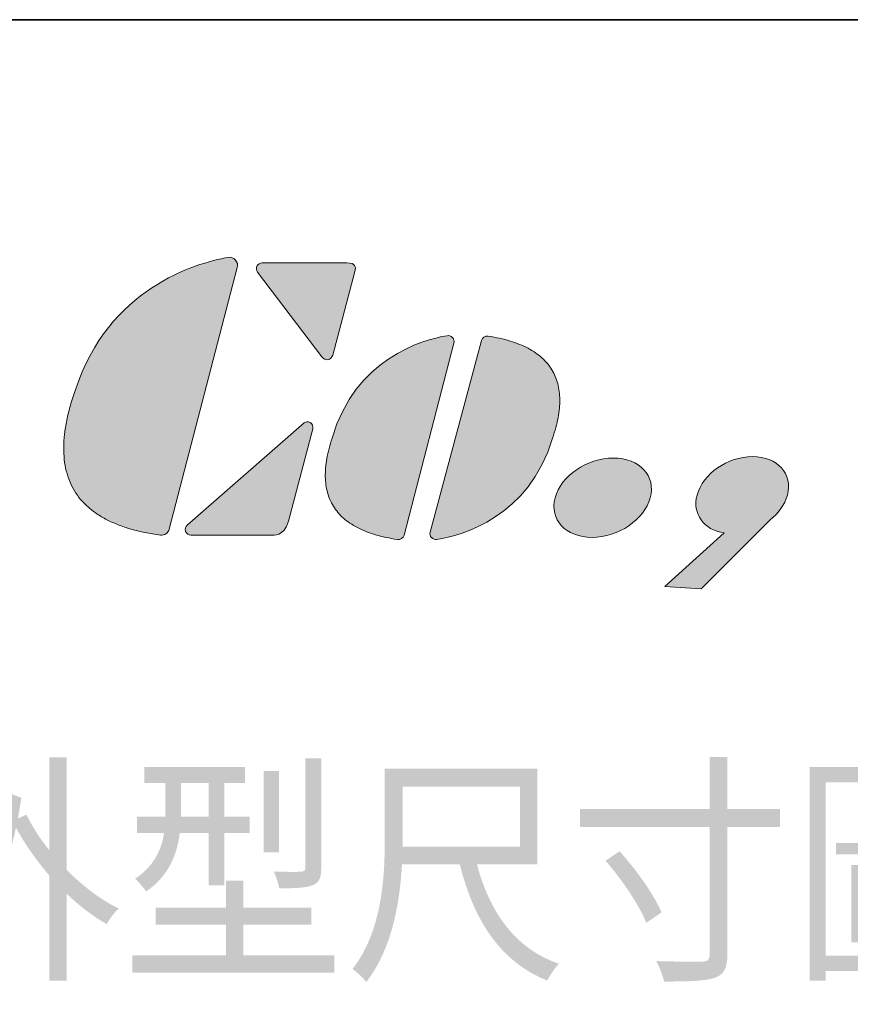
# Model space of a CAD drawing. Header units: millimetres. Extents: x 11 to 199, y 5 to 292.
# Tile 5 of 6: x 102 to 133, y 256 to 292. Entities that reach past the tile are written whole.
import ezdxf

# ---------------------------------------------------------------- set-up
doc = ezdxf.new("R2010")
doc.units = ezdxf.units.MM
doc.layers.add('圖框', color=7, linetype='Continuous', lineweight=35)
doc.layers.add('圖框文字', color=3, linetype='Continuous')
doc.layers.add('標註文字', color=4, linetype='Continuous')
doc.styles.add('SLDTEXTSTYLE0', font='txt', dxfattribs={"bigfont": 'bigfont'})

msp = doc.modelspace()

# ---------------------------------------------------------------- hatches: boundary and pattern name
at = {"layer": '圖框文字'}
h = msp.add_hatch(color=7, dxfattribs=at)
edge = h.paths.add_edge_path(flags=0)
edge.add_line((107.6913, 273.1721), (110.2068, 282.8358))
edge.add_spline(control_points=[(110.2068, 282.8358), (110.2337, 282.9383), (110.2101, 283.0392), (110.1412, 283.1178)], knot_values=[4, 4, 4, 4, 5, 5, 5, 5], weights=[1, 1, 1, 1], degree=3, periodic=0)
edge.add_spline(control_points=[(110.1412, 283.1178), (110.0717, 283.1967), (109.9768, 283.2313), (109.8754, 283.2142)], knot_values=[5, 5, 5, 5, 6, 6, 6, 6], weights=[1, 1, 1, 1], degree=3, periodic=0)
edge.add_spline(control_points=[(109.8754, 283.2142), (108.6498, 283.0112), (105.4352, 282.0381), (104.2256, 278.3263)], knot_values=[0, 0, 0, 0, 1, 1, 1, 1], weights=[1, 1, 1, 1], degree=3, periodic=0)
edge.add_spline(control_points=[(104.2256, 278.3263), (102.5413, 273.6065), (107.3675, 272.9499)], knot_values=[0, 0, 0, 1, 1, 1], weights=[1, 1, 1], degree=2, periodic=0)
edge.add_spline(control_points=[(107.3675, 272.9499), (107.5151, 272.9294), (107.6528, 273.0238), (107.6913, 273.1721)], knot_values=[2, 2, 2, 2, 3, 3, 3, 3], weights=[1, 1, 1, 1], degree=3, periodic=0)
h = msp.add_hatch(color=7, dxfattribs=at)
edge = h.paths.add_edge_path(flags=0)
edge.add_spline(control_points=[(110.9354, 282.8959), (110.8989, 282.8225), (110.9067, 282.7396), (110.9563, 282.6741)], knot_values=[7, 7, 7, 7, 8, 8, 8, 8], weights=[1, 1, 1, 1], degree=3, periodic=0)
edge.add_line((110.9563, 282.6741), (113.3344, 279.5361))
edge.add_spline(control_points=[(113.3344, 279.5361), (113.3988, 279.4574), (113.4841, 279.422), (113.5649, 279.4365)], knot_values=[5, 5, 5, 5, 6, 6, 6, 6], weights=[1, 1, 1, 1], degree=3, periodic=0)
edge.add_spline(control_points=[(113.5649, 279.4365), (113.6453, 279.4514), (113.7025, 279.4964), (113.7387, 279.6042)], knot_values=[4, 4, 4, 4, 5, 5, 5, 5], weights=[1, 1, 1, 1], degree=3, periodic=0)
edge.add_line((113.7387, 279.6042), (114.5591, 282.6882))
edge.add_spline(control_points=[(114.5591, 282.6882), (114.5796, 282.7667), (114.5848, 282.8621), (114.5431, 282.9174)], knot_values=[2, 2, 2, 2, 3, 3, 3, 3], weights=[1, 1, 1, 1], degree=3, periodic=0)
edge.add_spline(control_points=[(114.5431, 282.9174), (114.5018, 282.9725), (114.4368, 283.0132), (114.2587, 283.0136)], knot_values=[1, 1, 1, 1, 2, 2, 2, 2], weights=[1, 1, 1, 1], degree=3, periodic=0)
edge.add_line((114.2587, 283.0136), (111.1251, 283.0136))
edge.add_spline(control_points=[(111.1251, 283.0136), (111.0427, 283.0136), (110.9723, 282.9699), (110.9354, 282.8959)], knot_values=[8, 8, 8, 8, 9, 9, 9, 9], weights=[1, 1, 1, 1], degree=3, periodic=0)
h = msp.add_hatch(color=7, dxfattribs=at)
edge = h.paths.add_edge_path(flags=0)
edge.add_line((116.3716, 272.9538), (118.213, 280.0462))
edge.add_spline(control_points=[(118.213, 280.0462), (118.2323, 280.1214), (118.214, 280.1952), (118.1615, 280.2523)], knot_values=[4, 4, 4, 4, 5, 5, 5, 5], weights=[1, 1, 1, 1], degree=3, periodic=0)
edge.add_spline(control_points=[(118.1615, 280.2523), (118.1088, 280.3094), (118.0368, 280.3346), (117.9603, 280.3214)], knot_values=[5, 5, 5, 5, 6, 6, 6, 6], weights=[1, 1, 1, 1], degree=3, periodic=0)
edge.add_spline(control_points=[(117.9603, 280.3214), (117.0374, 280.1655), (114.5657, 279.4689), (113.7142, 276.5371)], knot_values=[0, 0, 0, 0, 1, 1, 1, 1], weights=[1, 1, 1, 1], degree=3, periodic=0)
edge.add_spline(control_points=[(113.7142, 276.5371), (112.6414, 273.3069), (116.1287, 272.789)], knot_values=[0, 0, 0, 1, 1, 1], weights=[1, 1, 1], degree=2, periodic=0)
edge.add_spline(control_points=[(116.1287, 272.789), (116.2402, 272.7724), (116.3435, 272.8451), (116.3716, 272.9538)], knot_values=[2, 2, 2, 2, 3, 3, 3, 3], weights=[1, 1, 1, 1], degree=3, periodic=0)
h = msp.add_hatch(color=7, dxfattribs=at)
edge = h.paths.add_edge_path(flags=0)
edge.add_line((119.2365, 280.1431), (117.339, 273.0656))
edge.add_spline(control_points=[(117.339, 273.0656), (117.3188, 272.9903), (117.3368, 272.9164), (117.3888, 272.8591)], knot_values=[4, 4, 4, 4, 5, 5, 5, 5], weights=[1, 1, 1, 1], degree=3, periodic=0)
edge.add_spline(control_points=[(117.3888, 272.8591), (117.4408, 272.8014), (117.5128, 272.7759), (117.5894, 272.7885)], knot_values=[5, 5, 5, 5, 6, 6, 6, 6], weights=[1, 1, 1, 1], degree=3, periodic=0)
edge.add_spline(control_points=[(117.5894, 272.7885), (118.5136, 272.9371), (120.9908, 273.6139), (121.8653, 276.539)], knot_values=[0, 0, 0, 0, 1, 1, 1, 1], weights=[1, 1, 1, 1], degree=3, periodic=0)
edge.add_spline(control_points=[(121.8653, 276.539), (122.9638, 279.7603), (119.4806, 280.306)], knot_values=[0, 0, 0, 1, 1, 1], weights=[1, 1, 1], degree=2, periodic=0)
edge.add_spline(control_points=[(119.4806, 280.306), (119.3695, 280.3235), (119.2655, 280.2517), (119.2365, 280.1431)], knot_values=[2, 2, 2, 2, 3, 3, 3, 3], weights=[1, 1, 1, 1], degree=3, periodic=0)
h = msp.add_hatch(color=7, dxfattribs=at)
edge = h.paths.add_edge_path(flags=0)
edge.add_line((112.1037, 273.4697), (113.0018, 276.8759))
edge.add_spline(control_points=[(113.0018, 276.8759), (113.0195, 276.9564), (112.9911, 277.0722), (112.8971, 277.1165)], knot_values=[6, 6, 6, 6, 7, 7, 7, 7], weights=[1, 1, 1, 1], degree=3, periodic=0)
edge.add_spline(control_points=[(112.8971, 277.1165), (112.8223, 277.1522), (112.7396, 277.1511), (112.6771, 277.0967)], knot_values=[7, 7, 7, 7, 8, 8, 8, 8], weights=[1, 1, 1, 1], degree=3, periodic=0)
edge.add_line((112.6771, 277.0967), (108.355, 273.323))
edge.add_spline(control_points=[(108.355, 273.323), (108.287, 273.2637), (108.2644, 273.1728), (108.296, 273.0887)], knot_values=[1, 1, 1, 1, 2, 2, 2, 2], weights=[1, 1, 1, 1], degree=3, periodic=0)
edge.add_spline(control_points=[(108.296, 273.0887), (108.3277, 273.0045), (108.4043, 272.9514), (108.4944, 272.9514)], knot_values=[2, 2, 2, 2, 3, 3, 3, 3], weights=[1, 1, 1, 1], degree=3, periodic=0)
edge.add_line((108.4944, 272.9514), (111.4704, 272.9518))
edge.add_spline(control_points=[(111.4704, 272.9518), (111.5325, 272.9611), (111.9348, 272.8625), (112.1037, 273.4697)], knot_values=[4, 4, 4, 4, 5, 5, 5, 5], weights=[1, 1, 1, 1], degree=3, periodic=0)
h = msp.add_hatch(color=7, dxfattribs=at)
edge = h.paths.add_edge_path(flags=0)
edge.add_spline(control_points=[(129.8972, 273.507), (130.2123, 273.7553), (130.4486, 274.0775), (130.5432, 274.4299)], knot_values=[0, 0, 0, 0, 0.4482306, 0.4482306, 0.4482306, 0.4482306], weights=[1, 1, 1, 1], degree=3, periodic=0)
edge.add_spline(control_points=[(130.5432, 274.4299), (130.7528, 275.215), (130.1773, 275.8511), (129.2545, 275.8511), (128.3321, 275.8511), (127.4154, 275.215), (127.2052, 274.4299)], knot_values=[2, 2, 2, 2, 3, 3, 3, 4, 4, 4, 4], weights=[1, 1, 1, 1, 1, 1, 1], degree=3, periodic=0)
edge.add_spline(control_points=[(127.2052, 274.4299), (127.018, 273.7301), (127.4539, 273.1494), (128.2015, 273.0301)], knot_values=[1.1099109, 1.1099109, 1.1099109, 1.1099109, 2, 2, 2, 2], weights=[1, 1, 1, 1], degree=3, periodic=0)
edge.add_line((128.2015, 273.0301), (126.0137, 271.0568))
edge.add_line((126.0137, 271.0568), (127.3582, 270.9595))
edge.add_line((127.3582, 270.9595), (129.8972, 273.507))
h = msp.add_hatch(color=7, dxfattribs=at)
edge = h.paths.add_edge_path(flags=0)
edge.add_spline(control_points=[(121.9549, 274.3313), (121.7387, 273.5224), (122.3511, 272.8655), (124.2946, 272.8655), (125.2577, 273.5224), (125.4754, 274.3313)], knot_values=[0, 0, 0, 0, 1, 1, 2, 2, 2, 2], weights=[1, 1, 1, 1, 1, 1], degree=3, periodic=0)
edge.add_spline(control_points=[(125.4754, 274.3313), (125.6915, 275.1408), (125.0812, 275.7977), (124.1081, 275.7977), (123.1373, 275.7977), (122.1719, 275.1408), (121.9549, 274.3313)], knot_values=[2, 2, 2, 2, 3, 3, 3, 4, 4, 4, 4], weights=[1, 1, 1, 1, 1, 1, 1], degree=3, periodic=0)

# ---------------------------------------------------------------- linework, layer by layer
at = {"layer": '圖框', "lineweight": 35}
msp.add_line((11.4, 292), (198.6, 292), dxfattribs=at)
at = {"layer": '圖框文字', "color": 7, "lineweight": 18}
for p, q in [((107.6913, 273.1721), (110.2068, 282.8358)), ((107.6913, 273.1721), (110.2068, 282.8358)), ((111.1251, 283.0136), (114.2587, 283.0136)), ((111.1251, 283.0136), (114.2587, 283.0136)), ((113.3344, 279.5361), (110.9563, 282.6741)), ((113.3344, 279.5361), (110.9563, 282.6741)), ((114.5591, 282.6882), (113.7387, 279.6042)), ((114.5591, 282.6882), (113.7387, 279.6042)), ((116.3716, 272.9538), (118.213, 280.0462)), ((116.3716, 272.9538), (118.213, 280.0462)), ((119.2365, 280.1431), (117.339, 273.0656)), ((119.2365, 280.1431), (117.339, 273.0656)), ((112.6771, 277.0967), (108.355, 273.323)), ((112.6771, 277.0967), (108.355, 273.323)), ((112.1037, 273.4697), (113.0018, 276.8759)), ((112.1037, 273.4697), (113.0018, 276.8759)), ((129.8972, 273.507), (127.3582, 270.9595)), ((129.8972, 273.507), (127.3582, 270.9595)), ((108.4944, 272.9514), (111.4704, 272.9518)), ((108.4944, 272.9514), (111.4704, 272.9518)), ((126.0137, 271.0568), (128.2015, 273.0301)), ((126.0137, 271.0568), (128.2015, 273.0301)), ((127.3582, 270.9595), (126.0137, 271.0568)), ((127.3582, 270.9595), (126.0137, 271.0568))]:
    msp.add_line(p, q, dxfattribs=at)
for points, degree in [([(109.8754, 283.2142), (108.6498, 283.0112), (105.4352, 282.0381), (104.2256, 278.3263)], 3), ([(109.8754, 283.2142), (108.6498, 283.0112), (105.4352, 282.0381), (104.2256, 278.3263)], 3), ([(110.1412, 283.1178), (110.0717, 283.1967), (109.9768, 283.2313), (109.8754, 283.2142)], 3), ([(110.1412, 283.1178), (110.0717, 283.1967), (109.9768, 283.2313), (109.8754, 283.2142)], 3), ([(110.2068, 282.8358), (110.2337, 282.9383), (110.2101, 283.0392), (110.1412, 283.1178)], 3), ([(110.2068, 282.8358), (110.2337, 282.9383), (110.2101, 283.0392), (110.1412, 283.1178)], 3), ([(110.9563, 282.6741), (110.9067, 282.7396), (110.8989, 282.8225), (110.9354, 282.8959)], 3), ([(110.9563, 282.6741), (110.9067, 282.7396), (110.8989, 282.8225), (110.9354, 282.8959)], 3), ([(110.9354, 282.8959), (110.9723, 282.9699), (111.0427, 283.0136), (111.1251, 283.0136)], 3), ([(110.9354, 282.8959), (110.9723, 282.9699), (111.0427, 283.0136), (111.1251, 283.0136)], 3), ([(114.2587, 283.0136), (114.4368, 283.0132), (114.5018, 282.9725), (114.5431, 282.9174)], 3), ([(114.2587, 283.0136), (114.4368, 283.0132), (114.5018, 282.9725), (114.5431, 282.9174)], 3), ([(114.5431, 282.9174), (114.5848, 282.8621), (114.5796, 282.7667), (114.5591, 282.6882)], 3), ([(114.5431, 282.9174), (114.5848, 282.8621), (114.5796, 282.7667), (114.5591, 282.6882)], 3), ([(117.9603, 280.3214), (117.0374, 280.1655), (114.5657, 279.4689), (113.7142, 276.5371)], 3), ([(117.9603, 280.3214), (117.0374, 280.1655), (114.5657, 279.4689), (113.7142, 276.5371)], 3), ([(118.1615, 280.2523), (118.1088, 280.3094), (118.0368, 280.3346), (117.9603, 280.3214)], 3), ([(118.1615, 280.2523), (118.1088, 280.3094), (118.0368, 280.3346), (117.9603, 280.3214)], 3), ([(118.213, 280.0462), (118.2323, 280.1214), (118.214, 280.1952), (118.1615, 280.2523)], 3), ([(118.213, 280.0462), (118.2323, 280.1214), (118.214, 280.1952), (118.1615, 280.2523)], 3), ([(119.4806, 280.306), (119.3695, 280.3235), (119.2655, 280.2517), (119.2365, 280.1431)], 3), ([(119.4806, 280.306), (119.3695, 280.3235), (119.2655, 280.2517), (119.2365, 280.1431)], 3), ([(121.8653, 276.539), (122.9638, 279.7603), (119.4806, 280.306)], 2), ([(121.8653, 276.539), (122.9638, 279.7603), (119.4806, 280.306)], 2), ([(113.5649, 279.4365), (113.4841, 279.422), (113.3988, 279.4574), (113.3344, 279.5361)], 3), ([(113.5649, 279.4365), (113.4841, 279.422), (113.3988, 279.4574), (113.3344, 279.5361)], 3), ([(113.7387, 279.6042), (113.7025, 279.4964), (113.6453, 279.4514), (113.5649, 279.4365)], 3), ([(113.7387, 279.6042), (113.7025, 279.4964), (113.6453, 279.4514), (113.5649, 279.4365)], 3), ([(104.2256, 278.3263), (102.5413, 273.6065), (107.3675, 272.9499)], 2), ([(104.2256, 278.3263), (102.5413, 273.6065), (107.3675, 272.9499)], 2), ([(112.8971, 277.1165), (112.8223, 277.1522), (112.7396, 277.1511), (112.6771, 277.0967)], 3), ([(112.8971, 277.1165), (112.8223, 277.1522), (112.7396, 277.1511), (112.6771, 277.0967)], 3), ([(113.0018, 276.8759), (113.0195, 276.9564), (112.9911, 277.0722), (112.8971, 277.1165)], 3), ([(113.0018, 276.8759), (113.0195, 276.9564), (112.9911, 277.0722), (112.8971, 277.1165)], 3), ([(113.7142, 276.5371), (112.6414, 273.3069), (116.1287, 272.789)], 2), ([(113.7142, 276.5371), (112.6414, 273.3069), (116.1287, 272.789)], 2), ([(117.5894, 272.7885), (118.5136, 272.9371), (120.9908, 273.6139), (121.8653, 276.539)], 3), ([(117.5894, 272.7885), (118.5136, 272.9371), (120.9908, 273.6139), (121.8653, 276.539)], 3), ([(128.2015, 273.0301), (127.4539, 273.1494), (127.018, 273.7301), (127.2052, 274.4299)], 3), ([(128.2015, 273.0301), (127.4539, 273.1494), (127.018, 273.7301), (127.2052, 274.4299)], 3), ([(130.5432, 274.4299), (130.4486, 274.0775), (130.2123, 273.7553), (129.8972, 273.507)], 3), ([(130.5432, 274.4299), (130.4486, 274.0775), (130.2123, 273.7553), (129.8972, 273.507)], 3), ([(108.355, 273.323), (108.287, 273.2637), (108.2644, 273.1728), (108.296, 273.0887)], 3), ([(108.355, 273.323), (108.287, 273.2637), (108.2644, 273.1728), (108.296, 273.0887)], 3), ([(111.4704, 272.9518), (111.5325, 272.9611), (111.9348, 272.8625), (112.1037, 273.4697)], 3), ([(111.4704, 272.9518), (111.5325, 272.9611), (111.9348, 272.8625), (112.1037, 273.4697)], 3), ([(107.3675, 272.9499), (107.5151, 272.9294), (107.6528, 273.0238), (107.6913, 273.1721)], 3), ([(107.3675, 272.9499), (107.5151, 272.9294), (107.6528, 273.0238), (107.6913, 273.1721)], 3), ([(108.296, 273.0887), (108.3277, 273.0045), (108.4043, 272.9514), (108.4944, 272.9514)], 3), ([(108.296, 273.0887), (108.3277, 273.0045), (108.4043, 272.9514), (108.4944, 272.9514)], 3), ([(116.1287, 272.789), (116.2402, 272.7724), (116.3435, 272.8451), (116.3716, 272.9538)], 3), ([(116.1287, 272.789), (116.2402, 272.7724), (116.3435, 272.8451), (116.3716, 272.9538)], 3), ([(117.339, 273.0656), (117.3188, 272.9903), (117.3368, 272.9164), (117.3888, 272.8591)], 3), ([(117.339, 273.0656), (117.3188, 272.9903), (117.3368, 272.9164), (117.3888, 272.8591)], 3), ([(117.3888, 272.8591), (117.4408, 272.8014), (117.5128, 272.7759), (117.5894, 272.7885)], 3), ([(117.3888, 272.8591), (117.4408, 272.8014), (117.5128, 272.7759), (117.5894, 272.7885)], 3)]:
    msp.add_open_spline(points, degree=degree, dxfattribs=at)
for points, knots in [([(127.2052, 274.4299), (127.4154, 275.215), (128.3321, 275.8511), (129.2545, 275.8511), (130.1773, 275.8511), (130.7528, 275.215), (130.5432, 274.4299)], [2, 2, 2, 2, 3, 3, 3, 4, 4, 4, 4]), ([(127.2052, 274.4299), (127.4154, 275.215), (128.3321, 275.8511), (129.2545, 275.8511), (130.1773, 275.8511), (130.7528, 275.215), (130.5432, 274.4299)], [2, 2, 2, 2, 3, 3, 3, 4, 4, 4, 4]), ([(121.9549, 274.3313), (122.1719, 275.1408), (123.1373, 275.7977), (124.1081, 275.7977), (125.0812, 275.7977), (125.6915, 275.1408), (125.4754, 274.3313)], [2, 2, 2, 2, 3, 3, 3, 4, 4, 4, 4]), ([(121.9549, 274.3313), (122.1719, 275.1408), (123.1373, 275.7977), (124.1081, 275.7977), (125.0812, 275.7977), (125.6915, 275.1408), (125.4754, 274.3313)], [2, 2, 2, 2, 3, 3, 3, 4, 4, 4, 4]), ([(125.4754, 274.3313), (125.2577, 273.5224), (124.2946, 272.8655), (122.3511, 272.8655), (121.7387, 273.5224), (121.9549, 274.3313)], [0, 0, 0, 0, 1, 1, 2, 2, 2, 2]), ([(125.4754, 274.3313), (125.2577, 273.5224), (124.2946, 272.8655), (122.3511, 272.8655), (121.7387, 273.5224), (121.9549, 274.3313)], [0, 0, 0, 0, 1, 1, 2, 2, 2, 2])]:
    msp.add_open_spline(points, degree=3, knots=knots, dxfattribs=at)

# ---------------------------------------------------------------- texts
at = {"layer": '標註文字', "insert": (97.6929, 263.9697), "char_height": 7.5, "attachment_point": 1, "style": 'SLDTEXTSTYLE0'}
msp.add_mtext('外型尺寸圖', dxfattribs=at)

doc.saveas('drawing.dxf')
